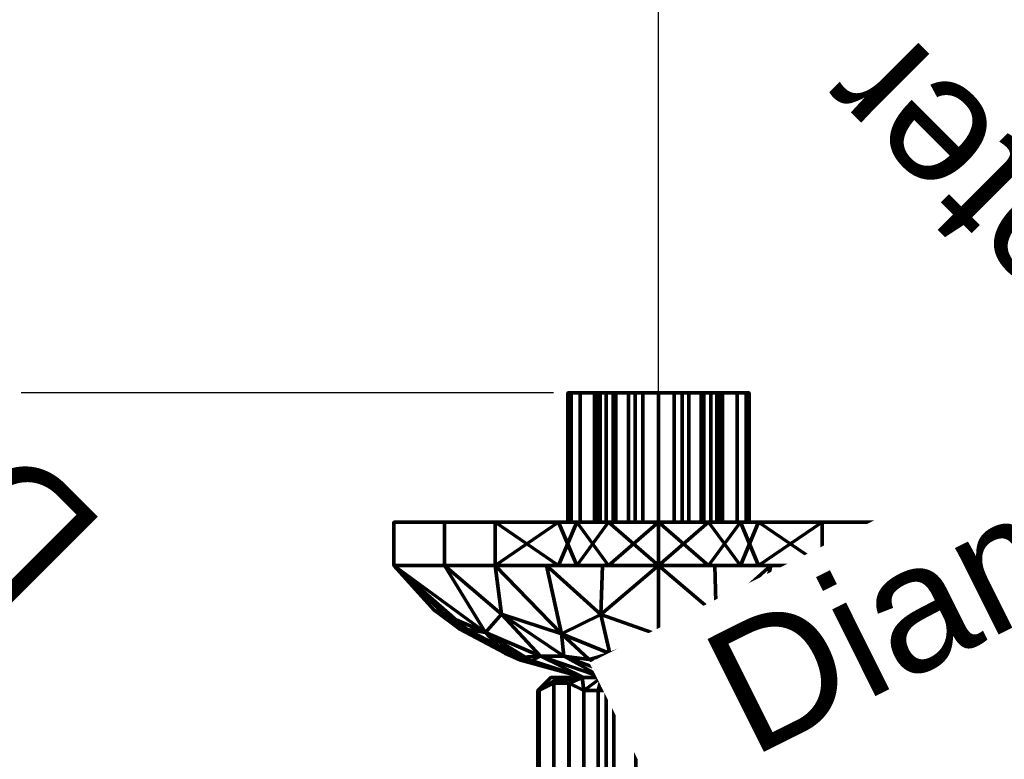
# Model space of a CAD drawing. Header units: millimetres. Extents: x -206 to 136, y -119 to 137.
# Tile 4 of 9: x -149 to -35, y -27 to 58. Entities that reach past the tile are written whole.
import ezdxf

# ---------------------------------------------------------------- set-up
doc = ezdxf.new("R2010")
doc.units = ezdxf.units.MM
doc.styles.add('Arial', font='arial.ttf', dxfattribs={"height": 14.6304})

# ---------------------------------------------------------------- blocks, each defined once
blk = doc.blocks.new('FamilyGeomCombination_68455-View 1')
at = {"color": 10, "lineweight": 70}
mesh = blk.add_polyface(dxfattribs=at)
corners = [(-75, -18, 12.5), (-83.84, -18, 8.84), (-87.5, -18), (-83.84, -18, -8.84), (-75, -18, -12.5), (-75, -18.5, -13), (-77.64, -18.76, -13), (-80.2, -19.5, -13), (-82, -19.5, -12.12), (-83.66, -19.5, -11), (-85.39, -18.62, -8), (-87.14, -18.62, -4.98), (-88.86, -19.5, -2), (-89, -19.5), (-88.86, -19.5, 2), (-87.13, -18.62, 5), (-85.38, -18.62, 8.02), (-83.66, -19.5, 11), (-82, -19.5, 12.12), (-80.2, -19.5, 13), (-77.64, -18.76, 13), (-75, -18.5, 13), (-79.42, -18, 10.67), (-85.67, -18, 4.42), (-85.67, -18, -4.42), (-79.42, -18, -10.67), (-77.21, -18, 11.58), (-84.75, -18, 6.63), (-84.75, -18, -6.63), (-77.21, -18, -11.58), (-86.58, -18, 2.21), (-86.58, -18, -2.21), (-81.63, -18, -9.75), (-81.63, -18, 9.75)]
mesh.append_faces([[corners[k] for k in face] for face in [(9, 32, 8), (10, 3, 9), (21, 26, 20), (6, 29, 5), (11, 28, 10), (13, 2, 12), (28, 11, 24), (32, 9, 3), (15, 30, 14), (18, 33, 17), (2, 14, 30), (12, 31, 11), (31, 12, 2)]], dxfattribs={"vtx0": -1, "vtx1": -1, "color": 10})
mesh.append_faces([[corners[k] for k in face] for face in [(16, 1, 27), (27, 15, 16), (18, 22, 33), (6, 25, 29), (1, 16, 17), (25, 6, 7), (20, 26, 22), (17, 33, 1), (2, 13, 14), (15, 23, 30)]], dxfattribs={"vtx0": -1, "vtx2": -1, "color": 10})
mesh.append_faces([[corners[k] for k in face] for face in [(7, 8, 25), (28, 3, 10), (19, 20, 22), (27, 23, 15), (31, 24, 11), (18, 19, 22), (32, 25, 8)]], dxfattribs={"vtx1": -1, "vtx2": -1, "color": 10})
mesh.append_faces([[corners[k] for k in face] for face in [(29, 4, 5), (21, 0, 26)]], dxfattribs={"vtx2": -1, "color": 10})
mesh = blk.add_polyface(dxfattribs=at)
corners = [(-75, -18, 7), (-81.06, -18, 3.5), (-81.06, -18, -3.5), (-75, -18, -7), (-75, -18, -12.5), (-83.84, -18, -8.84), (-87.5, -18), (-83.84, -18, 8.84), (-75, -18, 12.5)]
mesh.append_faces([[corners[k] for k in face] for face in [(0, 7, 8)]], dxfattribs={"vtx0": -1, "color": 10})
mesh.append_faces([[corners[k] for k in face] for face in [(1, 6, 7, 0), (6, 1, 2)]], dxfattribs={"vtx0": -1, "vtx2": -1, "color": 10})
mesh.append_faces([[corners[k] for k in face] for face in [(2, 3, 5, 6)]], dxfattribs={"vtx1": -1, "vtx3": -1, "color": 10})
mesh.append_faces([[corners[k] for k in face] for face in [(3, 4, 5)]], dxfattribs={"vtx2": -1, "color": 10})
mesh = blk.add_polyface(dxfattribs=at)
corners = [(-75, -18, 7), (-75, -34.7, 7), (-81.06, -34.7, 3.5), (-81.06, -34.7, -3.5), (-75, -34.7, -7), (-75, -18, -7), (-81.06, -18, -3.5), (-81.06, -18, 3.5)]
mesh.append_faces([[corners[k] for k in face] for face in [(1, 2, 7, 0)]], dxfattribs={"vtx1": -1, "color": 10})
mesh.append_faces([[corners[k] for k in face] for face in [(2, 3, 6, 7)]], dxfattribs={"vtx1": -1, "vtx3": -1, "color": 10})
mesh.append_faces([[corners[k] for k in face] for face in [(3, 4, 5, 6)]], dxfattribs={"vtx3": -1, "color": 10})
mesh = blk.add_polyface(dxfattribs=at)
corners = [(-75, -34.7, -7), (-68.94, -34.7, -3.5), (-68.94, -34.7, 3.5), (-75, -34.7, 7), (-75, -18, 7), (-68.94, -18, 3.5), (-68.94, -18, -3.5), (-75, -18, -7)]
mesh.append_faces([[corners[k] for k in face] for face in [(0, 1, 6, 7)]], dxfattribs={"vtx1": -1, "color": 10})
mesh.append_faces([[corners[k] for k in face] for face in [(1, 2, 5, 6)]], dxfattribs={"vtx1": -1, "vtx3": -1, "color": 10})
mesh.append_faces([[corners[k] for k in face] for face in [(2, 3, 4, 5)]], dxfattribs={"vtx3": -1, "color": 10})
mesh = blk.add_polyface(dxfattribs=at)
corners = [(-75, -18, -7), (-68.94, -18, -3.5), (-68.94, -18, 3.5), (-75, -18, 7), (-75, -18, 12.5), (-66.16, -18, 8.84), (-62.5, -18), (-66.16, -18, -8.84), (-75, -18, -12.5)]
mesh.append_faces([[corners[k] for k in face] for face in [(1, 6, 7, 0), (2, 5, 6, 1)]], dxfattribs={"vtx0": -1, "vtx2": -1, "color": 10})
mesh.append_faces([[corners[k] for k in face] for face in [(8, 0, 7)]], dxfattribs={"vtx1": -1, "color": 10})
mesh.append_faces([[corners[k] for k in face] for face in [(3, 4, 5, 2)]], dxfattribs={"vtx2": -1, "color": 10})
mesh = blk.add_polyface(dxfattribs=at)
corners = [(-75, -18, -12.5), (-66.16, -18, -8.84), (-62.5, -18), (-66.16, -18, 8.84), (-75, -18, 12.5), (-75, -18.5, 13), (-72.36, -18.76, 13), (-69.8, -19.5, 13), (-68, -19.5, 12.12), (-66.34, -19.5, 11), (-64.61, -18.62, 8), (-62.86, -18.62, 4.98), (-61.14, -19.5, 2), (-61, -19.5), (-61.14, -19.5, -2), (-62.87, -18.62, -5), (-64.62, -18.62, -8.02), (-66.34, -19.5, -11), (-68, -19.5, -12.12), (-69.8, -19.5, -13), (-72.36, -18.77, -13), (-75, -18.5, -13), (-70.58, -18, -10.67), (-64.33, -18, -4.42), (-64.33, -18, 4.42), (-70.58, -18, 10.67), (-72.79, -18, -11.58), (-65.25, -18, -6.63), (-65.25, -18, 6.63), (-72.79, -18, 11.58), (-63.42, -18, -2.21), (-63.42, -18, 2.21), (-68.37, -18, 9.75), (-68.37, -18, -9.75)]
mesh.append_faces([[corners[k] for k in face] for face in [(9, 32, 8), (10, 3, 9), (21, 26, 20), (6, 29, 5), (11, 28, 10), (13, 2, 12), (28, 11, 24), (32, 9, 3), (15, 30, 14), (18, 33, 17), (2, 14, 30), (12, 31, 11), (31, 12, 2)]], dxfattribs={"vtx0": -1, "vtx1": -1, "color": 10})
mesh.append_faces([[corners[k] for k in face] for face in [(16, 1, 27), (27, 15, 16), (18, 22, 33), (6, 25, 29), (1, 16, 17), (25, 6, 7), (20, 26, 22), (17, 33, 1), (2, 13, 14), (15, 23, 30)]], dxfattribs={"vtx0": -1, "vtx2": -1, "color": 10})
mesh.append_faces([[corners[k] for k in face] for face in [(7, 8, 25), (28, 3, 10), (19, 20, 22), (27, 23, 15), (31, 24, 11), (18, 19, 22), (32, 25, 8)]], dxfattribs={"vtx1": -1, "vtx2": -1, "color": 10})
mesh.append_faces([[corners[k] for k in face] for face in [(29, 4, 5), (21, 0, 26)]], dxfattribs={"vtx2": -1, "color": 10})
mesh = blk.add_polyface(dxfattribs=at)
corners = [(-83.66, -19.5, 11), (-85.38, -18.62, 8.02), (-87.13, -18.62, 5), (-88.86, -19.5, 2), (-88.86, -33.2, 2), (-87.13, -34.08, 5), (-85.38, -34.08, 8.02), (-83.66, -33.2, 11)]
mesh.append_faces([[corners[k] for k in face] for face in [(2, 5, 6, 1)]], dxfattribs={"vtx0": -1, "vtx2": -1, "color": 10})
mesh.append_faces([[corners[k] for k in face] for face in [(4, 5, 2, 3)]], dxfattribs={"vtx1": -1, "color": 10})
mesh.append_faces([[corners[k] for k in face] for face in [(6, 7, 0, 1)]], dxfattribs={"vtx3": -1, "color": 10})
mesh = blk.add_polyface(dxfattribs=at)
corners = [(-88.86, -19.5, -2), (-87.14, -18.62, -4.98), (-85.39, -18.62, -8), (-83.66, -19.5, -11), (-83.66, -33.2, -11), (-85.39, -34.08, -8), (-87.14, -34.08, -4.98), (-88.86, -33.2, -2)]
mesh.append_faces([[corners[k] for k in face] for face in [(5, 6, 1, 2)]], dxfattribs={"vtx1": -1, "vtx3": -1, "color": 10})
mesh.append_faces([[corners[k] for k in face] for face in [(3, 4, 5, 2)]], dxfattribs={"vtx2": -1, "color": 10})
mesh.append_faces([[corners[k] for k in face] for face in [(6, 7, 0, 1)]], dxfattribs={"vtx3": -1, "color": 10})
mesh = blk.add_polyface(dxfattribs=at)
corners = [(-69.8, -19.5, 13), (-72.36, -18.76, 13), (-75, -18.5, 13), (-77.64, -18.76, 13), (-80.2, -19.5, 13), (-80.2, -33.2, 13), (-77.64, -33.93, 13), (-75, -34.2, 13), (-72.36, -33.93, 13), (-69.8, -33.2, 13)]
mesh.append_faces([[corners[k] for k in face] for face in [(3, 6, 7, 2)]], dxfattribs={"vtx0": -1, "vtx2": -1, "color": 10})
mesh.append_faces([[corners[k] for k in face] for face in [(7, 8, 1, 2)]], dxfattribs={"vtx1": -1, "vtx3": -1, "color": 10})
mesh.append_faces([[corners[k] for k in face] for face in [(4, 5, 6, 3)]], dxfattribs={"vtx2": -1, "color": 10})
mesh.append_faces([[corners[k] for k in face] for face in [(8, 9, 0, 1)]], dxfattribs={"vtx3": -1, "color": 10})
mesh = blk.add_polyface(dxfattribs=at)
corners = [(-75, -18.5, -13), (-72.36, -18.77, -13), (-69.8, -19.5, -13), (-69.8, -33.2, -13), (-72.36, -33.93, -13), (-75, -34.2, -13), (-77.64, -33.93, -13), (-80.2, -33.2, -13), (-80.2, -19.5, -13), (-77.64, -18.76, -13)]
mesh.append_faces([[corners[k] for k in face] for face in [(2, 3, 1)]], dxfattribs={"vtx1": -1, "color": 10})
mesh.append_faces([[corners[k] for k in face] for face in [(4, 5, 1, 3), (0, 1, 5)]], dxfattribs={"vtx1": -1, "vtx2": -1, "color": 10})
mesh.append_faces([[corners[k] for k in face] for face in [(5, 6, 9, 0)]], dxfattribs={"vtx1": -1, "vtx3": -1, "color": 10})
mesh.append_faces([[corners[k] for k in face] for face in [(6, 7, 8, 9)]], dxfattribs={"vtx3": -1, "color": 10})
mesh = blk.add_polyface(dxfattribs=at)
corners = [(-61.14, -19.5, 2), (-62.86, -18.62, 4.98), (-64.61, -18.62, 8), (-66.34, -19.5, 11), (-66.34, -33.2, 11), (-64.61, -34.08, 8), (-62.86, -34.08, 4.98), (-61.14, -33.2, 2)]
mesh.append_faces([[corners[k] for k in face] for face in [(2, 5, 6, 1)]], dxfattribs={"vtx0": -1, "vtx2": -1, "color": 10})
mesh.append_faces([[corners[k] for k in face] for face in [(4, 5, 2, 3)]], dxfattribs={"vtx1": -1, "color": 10})
mesh.append_faces([[corners[k] for k in face] for face in [(6, 7, 0, 1)]], dxfattribs={"vtx3": -1, "color": 10})
mesh = blk.add_polyface(dxfattribs=at)
corners = [(-66.34, -19.5, -11), (-64.62, -18.62, -8.02), (-62.87, -18.62, -5), (-61.14, -19.5, -2), (-61.14, -33.2, -2), (-62.87, -34.08, -5), (-64.62, -34.08, -8.02), (-66.34, -33.2, -11)]
mesh.append_faces([[corners[k] for k in face] for face in [(4, 5, 2, 3)]], dxfattribs={"vtx1": -1, "color": 10})
mesh.append_faces([[corners[k] for k in face] for face in [(5, 6, 1, 2)]], dxfattribs={"vtx1": -1, "vtx3": -1, "color": 10})
mesh.append_faces([[corners[k] for k in face] for face in [(6, 7, 0, 1)]], dxfattribs={"vtx3": -1, "color": 10})
mesh = blk.add_polyface(dxfattribs=at)
corners = [(-80.2, -19.5, 13), (-82, -19.5, 12.12), (-83.66, -19.5, 11), (-83.66, -33.2, 11), (-82, -33.2, 12.12), (-80.2, -33.2, 13), (-88.86, -19.5, 2), (-89, -19.5), (-88.86, -19.5, -2), (-88.86, -33.2, -2), (-89, -33.2), (-88.86, -33.2, 2), (-83.66, -19.5, -11), (-82, -19.5, -12.12), (-80.2, -19.5, -13), (-80.2, -33.2, -13), (-82, -33.2, -12.12), (-83.66, -33.2, -11)]
mesh.append_faces([[corners[k] for k in face] for face in [(2, 3, 4, 1), (5, 0, 1, 4), (8, 9, 10, 7), (11, 6, 7, 10), (14, 15, 16, 13), (17, 12, 13, 16)]], dxfattribs={"vtx2": -1, "color": 10})
mesh = blk.add_polyface(dxfattribs=at)
corners = [(-66.34, -19.5, 11), (-68, -19.5, 12.12), (-69.8, -19.5, 13), (-69.8, -33.2, 13), (-68, -33.2, 12.12), (-66.34, -33.2, 11), (-61.14, -19.5, -2), (-61, -19.5), (-61.14, -19.5, 2), (-61.14, -33.2, 2), (-61, -33.2), (-61.14, -33.2, -2), (-69.8, -19.5, -13), (-68, -19.5, -12.12), (-66.34, -19.5, -11), (-66.34, -33.2, -11), (-68, -33.2, -12.12), (-69.8, -33.2, -13)]
mesh.append_faces([[corners[k] for k in face] for face in [(2, 3, 4, 1), (5, 0, 1, 4), (8, 9, 10, 7), (11, 6, 7, 10)]], dxfattribs={"vtx2": -1, "color": 10})
mesh.append_faces([[corners[k] for k in face] for face in [(13, 14, 15, 16), (16, 17, 12, 13)]], dxfattribs={"vtx3": -1, "color": 10})
mesh = blk.add_polyface(dxfattribs=at)
corners = [(-75, -34.7, -12.5), (-83.84, -34.7, -8.84), (-87.5, -34.7), (-83.84, -34.7, 8.84), (-75, -34.7, 12.5), (-75, -34.2, 13), (-77.64, -33.93, 13), (-80.2, -33.2, 13), (-82, -33.2, 12.12), (-83.66, -33.2, 11), (-85.38, -34.08, 8.02), (-87.13, -34.08, 5), (-88.86, -33.2, 2), (-89, -33.2), (-88.86, -33.2, -2), (-87.14, -34.08, -4.98), (-85.39, -34.08, -8), (-83.66, -33.2, -11), (-82, -33.2, -12.12), (-80.2, -33.2, -13), (-77.64, -33.93, -13), (-75, -34.2, -13), (-79.42, -34.7, -10.67), (-85.67, -34.7, -4.42), (-85.67, -34.7, 4.42), (-79.42, -34.7, 10.67), (-77.21, -34.7, -11.58), (-84.75, -34.7, -6.63), (-84.75, -34.7, 6.63), (-77.21, -34.7, 11.58), (-86.58, -34.7, 2.21), (-86.58, -34.7, -2.21), (-81.63, -34.7, -9.75), (-81.63, -34.7, 9.75)]
mesh.append_faces([[corners[k] for k in face] for face in [(11, 28, 10), (23, 15, 27), (2, 14, 31), (33, 9, 3), (30, 12, 2), (12, 30, 11), (6, 29, 5), (21, 26, 20), (9, 33, 8)]], dxfattribs={"vtx0": -1, "vtx1": -1, "color": 10})
mesh.append_faces([[corners[k] for k in face] for face in [(22, 19, 20), (17, 32, 1), (25, 6, 7), (31, 14, 15), (2, 13, 14), (20, 26, 22), (18, 22, 32), (6, 25, 29), (27, 15, 16), (15, 23, 31), (3, 9, 10), (16, 1, 27), (1, 16, 17)]], dxfattribs={"vtx0": -1, "vtx2": -1, "color": 10})
mesh.append_faces([[corners[k] for k in face] for face in [(18, 19, 22), (17, 18, 32), (30, 24, 11), (24, 28, 11), (28, 3, 10), (33, 25, 8), (7, 8, 25), (12, 13, 2)]], dxfattribs={"vtx1": -1, "vtx2": -1, "color": 10})
mesh.append_faces([[corners[k] for k in face] for face in [(21, 0, 26), (29, 4, 5)]], dxfattribs={"vtx2": -1, "color": 10})
mesh = blk.add_polyface(dxfattribs=at)
corners = [(-75, -34.7, 12.5), (-66.16, -34.7, 8.84), (-62.5, -34.7), (-66.16, -34.7, -8.84), (-75, -34.7, -12.5), (-75, -34.2, -13), (-72.36, -33.93, -13), (-69.8, -33.2, -13), (-68, -33.2, -12.12), (-66.34, -33.2, -11), (-64.62, -34.08, -8.02), (-62.87, -34.08, -5), (-61.14, -33.2, -2), (-61, -33.2), (-61.14, -33.2, 2), (-62.86, -34.08, 4.98), (-64.61, -34.08, 8), (-66.34, -33.2, 11), (-68, -33.2, 12.12), (-69.8, -33.2, 13), (-72.36, -33.93, 13), (-75, -34.2, 13), (-70.58, -34.7, 10.67), (-64.33, -34.7, 4.42), (-64.33, -34.7, -4.42), (-70.58, -34.7, -10.67), (-72.79, -34.7, 11.58), (-65.25, -34.7, 6.63), (-65.25, -34.7, -6.63), (-72.79, -34.7, -11.58), (-63.42, -34.7, -2.21), (-63.42, -34.7, 2.21), (-68.37, -34.7, 9.75), (-68.37, -34.7, -9.75)]
mesh.append_faces([[corners[k] for k in face] for face in [(11, 28, 10), (23, 15, 27), (2, 14, 31), (33, 9, 3), (30, 12, 2), (12, 30, 11), (6, 29, 5), (21, 26, 20), (9, 33, 8)]], dxfattribs={"vtx0": -1, "vtx1": -1, "color": 10})
mesh.append_faces([[corners[k] for k in face] for face in [(22, 19, 20), (17, 32, 1), (25, 6, 7), (31, 14, 15), (2, 13, 14), (20, 26, 22), (18, 22, 32), (6, 25, 29), (27, 15, 16), (15, 23, 31), (3, 9, 10), (16, 1, 27), (1, 16, 17)]], dxfattribs={"vtx0": -1, "vtx2": -1, "color": 10})
mesh.append_faces([[corners[k] for k in face] for face in [(18, 19, 22), (17, 18, 32), (30, 24, 11), (24, 28, 11), (28, 3, 10), (33, 25, 8), (7, 8, 25), (12, 13, 2)]], dxfattribs={"vtx1": -1, "vtx2": -1, "color": 10})
mesh.append_faces([[corners[k] for k in face] for face in [(21, 0, 26), (29, 4, 5)]], dxfattribs={"vtx2": -1, "color": 10})
mesh = blk.add_polyface(dxfattribs=at)
corners = [(-75, -34.7, -7), (-81.06, -34.7, -3.5), (-81.06, -34.7, 3.5), (-75, -34.7, 7), (-75, -34.7, 12.5), (-83.84, -34.7, 8.84), (-87.5, -34.7), (-83.84, -34.7, -8.84), (-75, -34.7, -12.5)]
mesh.append_faces([[corners[k] for k in face] for face in [(7, 0, 1, 6)]], dxfattribs={"vtx0": -1, "vtx2": -1, "color": 10})
mesh.append_faces([[corners[k] for k in face] for face in [(4, 5, 3)]], dxfattribs={"vtx1": -1, "color": 10})
mesh.append_faces([[corners[k] for k in face] for face in [(1, 2, 6)]], dxfattribs={"vtx1": -1, "vtx2": -1, "color": 10})
mesh.append_faces([[corners[k] for k in face] for face in [(5, 6, 2, 3)]], dxfattribs={"vtx1": -1, "vtx3": -1, "color": 10})
mesh.append_faces([[corners[k] for k in face] for face in [(7, 8, 0)]], dxfattribs={"vtx2": -1, "color": 10})
mesh = blk.add_polyface(dxfattribs=at)
corners = [(-75, -34.7, 7), (-68.94, -34.7, 3.5), (-68.94, -34.7, -3.5), (-75, -34.7, -7), (-75, -34.7, -12.5), (-66.16, -34.7, -8.84), (-62.5, -34.7), (-66.16, -34.7, 8.84), (-75, -34.7, 12.5)]
mesh.append_faces([[corners[k] for k in face] for face in [(7, 1, 6)]], dxfattribs={"vtx0": -1, "vtx1": -1, "color": 10})
mesh.append_faces([[corners[k] for k in face] for face in [(2, 5, 6, 1)]], dxfattribs={"vtx0": -1, "vtx2": -1, "color": 10})
mesh.append_faces([[corners[k] for k in face] for face in [(3, 4, 5, 2)]], dxfattribs={"vtx2": -1, "color": 10})
mesh.append_faces([[corners[k] for k in face] for face in [(7, 8, 0, 1)]], dxfattribs={"vtx3": -1, "color": 10})

msp = doc.modelspace()

# ---------------------------------------------------------------- linework, layer by layer
at = {"color": 5, "lineweight": 30}
msp.add_line((-75, 15, -10.5), (-75, 118.63, -10.5), dxfattribs=at)
at = {"color": 1, "lineweight": 30}
for p, q in [((-123.02, 15, 12.94), (-148.9, 15, -12.94)), ((-123.02, 15, -8.06), (-148.9, 15, -33.94)), ((-87.19, 15), (-148.15, 15)), ((-87.19, 15, -21), (-148.15, 15, -21)), ((-135.96, 15, -21), (-135.96, 15))]:
    msp.add_line(p, q, dxfattribs=at)
at = {"color": 94, "lineweight": 30}
for p, q in [((-85.5, 15, -10.5), (-64.5, 15, -10.5)), ((-75, 15, -21), (-75, 15))]:
    msp.add_line(p, q, dxfattribs=at)
at = {"color": 94, "lineweight": 30, "extrusion": (0, 1, 0)}
msp.add_circle((75, -10.5, 15), 10.5, dxfattribs=at)

# ---------------------------------------------------------------- block references
at = {"color": 10, "lineweight": 70}
msp.add_blockref('FamilyGeomCombination_68455-View 1', (0, 0), dxfattribs=at)

# ---------------------------------------------------------------- meshes
mesh = msp.add_polyface(dxfattribs=at)
corners = [(-64.5, 15, -10.5), (-64.86, 15, -13.22), (-65.91, 15, -15.75), (-67.58, 15, -17.92), (-69.75, 15, -19.59), (-72.28, 15, -20.64), (-75, 15, -21), (-77.72, 15, -20.64), (-80.25, 15, -19.59), (-82.42, 15, -17.92), (-84.09, 15, -15.75), (-85.14, 15, -13.22), (-85.5, 15, -10.5), (-85.14, 15, -7.78), (-84.09, 15, -5.25), (-82.42, 15, -3.08), (-80.25, 15, -1.41), (-77.72, 15, -0.36), (-75, 15), (-72.28, 15, -0.36), (-69.75, 15, -1.41), (-67.58, 15, -3.08), (-65.91, 15, -5.25), (-64.86, 15, -7.78), (-68, 15, -10.5), (-68.24, 15, -8.69), (-68.94, 15, -7), (-70.05, 15, -5.55), (-71.5, 15, -4.44), (-73.19, 15, -3.74), (-75, 15, -3.5), (-76.81, 15, -3.74), (-78.5, 15, -4.44), (-79.95, 15, -5.55), (-81.06, 15, -7), (-81.76, 15, -8.69), (-82, 15, -10.5), (-81.76, 15, -12.31), (-81.06, 15, -14), (-79.95, 15, -15.45), (-78.5, 15, -16.56), (-76.81, 15, -17.26), (-75, 15, -17.5), (-73.19, 15, -17.26), (-71.5, 15, -16.56), (-70.05, 15, -15.45), (-68.94, 15, -14), (-68.24, 15, -12.31)]
mesh.append_faces([[corners[k] for k in face] for face in [(7, 42, 6), (46, 3, 45), (32, 16, 31)]], dxfattribs={"vtx0": -1, "vtx1": -1, "color": 10})
mesh.append_faces([[corners[k] for k in face] for face in [(40, 8, 9, 39), (8, 40, 41), (37, 10, 11, 36), (36, 11, 12), (10, 38, 39, 9), (43, 5, 6, 42), (5, 43, 44, 4), (45, 3, 4, 44), (17, 30, 31, 16), (30, 17, 18), (21, 26, 27, 20), (20, 27, 28)]], dxfattribs={"vtx0": -1, "vtx2": -1, "color": 10})
mesh.append_faces([[corners[k] for k in face] for face in [(26, 21, 22, 23)]], dxfattribs={"vtx0": -1, "vtx3": -1, "color": 10})
mesh.append_faces([[corners[k] for k in face] for face in [(37, 38, 10)]], dxfattribs={"vtx1": -1, "vtx2": -1, "color": 10})
mesh.append_faces([[corners[k] for k in face] for face in [(41, 42, 7, 8), (46, 47, 2, 3), (1, 2, 47, 24), (0, 1, 24, 25), (12, 13, 35, 36), (13, 14, 34, 35), (33, 34, 14, 15), (15, 16, 32, 33), (25, 26, 23, 0), (18, 19, 29, 30), (28, 29, 19, 20)]], dxfattribs={"vtx1": -1, "vtx3": -1, "color": 10})
mesh = msp.add_polyface(dxfattribs=at)
corners = [(-64.5, 0, -10.5), (-64.86, 0, -13.22), (-65.91, 0, -15.75), (-67.58, 0, -17.92), (-69.75, 0, -19.59), (-72.28, 0, -20.64), (-75, 0, -21), (-77.72, 0, -20.64), (-80.25, 0, -19.59), (-82.42, 0, -17.92), (-84.09, 0, -15.75), (-85.14, 0, -13.22), (-85.5, 0, -10.5), (-85.5, 15, -10.5), (-85.14, 15, -13.22), (-84.09, 15, -15.75), (-82.42, 15, -17.92), (-80.25, 15, -19.59), (-77.72, 15, -20.64), (-75, 15, -21), (-72.28, 15, -20.64), (-69.75, 15, -19.59), (-67.58, 15, -17.92), (-65.91, 15, -15.75), (-64.86, 15, -13.22), (-64.5, 15, -10.5)]
mesh.append_faces([[corners[k] for k in face] for face in [(13, 14, 11, 12), (0, 1, 24, 25)]], dxfattribs={"vtx1": -1, "color": 10})
mesh.append_faces([[corners[k] for k in face] for face in [(14, 15, 10, 11), (16, 17, 8, 9), (15, 16, 9, 10), (17, 18, 7, 8), (6, 7, 18, 19), (19, 20, 5, 6), (20, 21, 4, 5), (22, 23, 2, 3), (21, 22, 3, 4), (23, 24, 1, 2)]], dxfattribs={"vtx1": -1, "vtx3": -1, "color": 10})
mesh = msp.add_polyface(dxfattribs=at)
corners = [(-85.5, 0, -10.5), (-85.14, 0, -7.78), (-84.09, 0, -5.25), (-82.42, 0, -3.08), (-80.25, 0, -1.41), (-77.72, 0, -0.36), (-75, 0), (-72.28, 0, -0.36), (-69.75, 0, -1.41), (-67.58, 0, -3.08), (-65.91, 0, -5.25), (-64.86, 0, -7.78), (-64.5, 0, -10.5), (-64.5, 15, -10.5), (-64.86, 15, -7.78), (-65.91, 15, -5.25), (-67.58, 15, -3.08), (-69.75, 15, -1.41), (-72.28, 15, -0.36), (-75, 15), (-77.72, 15, -0.36), (-80.25, 15, -1.41), (-82.42, 15, -3.08), (-84.09, 15, -5.25), (-85.14, 15, -7.78), (-85.5, 15, -10.5)]
mesh.append_faces([[corners[k] for k in face] for face in [(13, 14, 11, 12), (0, 1, 24, 25)]], dxfattribs={"vtx1": -1, "color": 10})
mesh.append_faces([[corners[k] for k in face] for face in [(14, 15, 10, 11), (16, 17, 8, 9), (15, 16, 9, 10), (17, 18, 7, 8), (6, 7, 18, 19), (19, 20, 5, 6), (20, 21, 4, 5), (22, 23, 2, 3), (21, 22, 3, 4), (23, 24, 1, 2)]], dxfattribs={"vtx1": -1, "vtx3": -1, "color": 10})
mesh = msp.add_polyface(dxfattribs=at)
corners = [(-68, 0, -10.5), (-68.24, 0, -8.69), (-68.94, 0, -7), (-70.05, 0, -5.55), (-71.5, 0, -4.44), (-73.19, 0, -3.74), (-75, 0, -3.5), (-76.81, 0, -3.74), (-78.5, 0, -4.44), (-79.95, 0, -5.55), (-81.06, 0, -7), (-81.76, 0, -8.69), (-82, 0, -10.5), (-82, 15, -10.5), (-81.76, 15, -8.69), (-81.06, 15, -7), (-79.95, 15, -5.55), (-78.5, 15, -4.44), (-76.81, 15, -3.74), (-75, 15, -3.5), (-73.19, 15, -3.74), (-71.5, 15, -4.44), (-70.05, 15, -5.55), (-68.94, 15, -7), (-68.24, 15, -8.69), (-68, 15, -10.5)]
mesh.append_faces([[corners[k] for k in face] for face in [(14, 11, 12, 13), (1, 24, 25, 0)]], dxfattribs={"vtx0": -1, "color": 10})
mesh.append_faces([[corners[k] for k in face] for face in [(15, 10, 11, 14), (17, 8, 9, 16), (16, 9, 10, 15), (18, 7, 8, 17), (7, 18, 19, 6), (20, 5, 6, 19), (21, 4, 5, 20), (23, 2, 3, 22), (22, 3, 4, 21), (24, 1, 2, 23)]], dxfattribs={"vtx0": -1, "vtx2": -1, "color": 10})
mesh = msp.add_polyface(dxfattribs=at)
corners = [(-82, 0, -10.5), (-81.76, 0, -12.31), (-81.06, 0, -14), (-79.95, 0, -15.45), (-78.5, 0, -16.56), (-76.81, 0, -17.26), (-75, 0, -17.5), (-73.19, 0, -17.26), (-71.5, 0, -16.56), (-70.05, 0, -15.45), (-68.94, 0, -14), (-68.24, 0, -12.31), (-68, 0, -10.5), (-68, 15, -10.5), (-68.24, 15, -12.31), (-68.94, 15, -14), (-70.05, 15, -15.45), (-71.5, 15, -16.56), (-73.19, 15, -17.26), (-75, 15, -17.5), (-76.81, 15, -17.26), (-78.5, 15, -16.56), (-79.95, 15, -15.45), (-81.06, 15, -14), (-81.76, 15, -12.31), (-82, 15, -10.5)]
mesh.append_faces([[corners[k] for k in face] for face in [(14, 11, 12, 13), (1, 24, 25, 0)]], dxfattribs={"vtx0": -1, "color": 10})
mesh.append_faces([[corners[k] for k in face] for face in [(15, 10, 11, 14), (17, 8, 9, 16), (16, 9, 10, 15), (18, 7, 8, 17), (7, 18, 19, 6), (20, 5, 6, 19), (21, 4, 5, 20), (23, 2, 3, 22), (22, 3, 4, 21), (24, 1, 2, 23)]], dxfattribs={"vtx0": -1, "vtx2": -1, "color": 10})
mesh = msp.add_polyface(dxfattribs=at)
corners = [(-64.5, 0, -10.5), (-64.86, 0, -7.78), (-65.91, 0, -5.25), (-67.58, 0, -3.08), (-69.75, 0, -1.41), (-72.28, 0, -0.36), (-75, 0), (-77.72, 0, -0.36), (-80.25, 0, -1.41), (-82.42, 0, -3.08), (-84.09, 0, -5.25), (-85.14, 0, -7.78), (-85.5, 0, -10.5), (-85.14, 0, -13.22), (-84.09, 0, -15.75), (-82.42, 0, -17.92), (-80.25, 0, -19.59), (-77.72, 0, -20.64), (-75, 0, -21), (-72.28, 0, -20.64), (-69.75, 0, -19.59), (-67.58, 0, -17.92), (-65.91, 0, -15.75), (-64.86, 0, -13.22), (-68, 0, -10.5), (-68.24, 0, -12.31), (-68.94, 0, -14), (-70.05, 0, -15.45), (-71.5, 0, -16.56), (-73.19, 0, -17.26), (-75, 0, -17.5), (-76.81, 0, -17.26), (-78.5, 0, -16.56), (-79.95, 0, -15.45), (-81.06, 0, -14), (-81.76, 0, -12.31), (-82, 0, -10.5), (-81.76, 0, -8.69), (-81.06, 0, -7), (-79.95, 0, -5.55), (-78.5, 0, -4.44), (-76.81, 0, -3.74), (-75, 0, -3.5), (-73.19, 0, -3.74), (-71.5, 0, -4.44), (-70.05, 0, -5.55), (-68.94, 0, -7), (-68.24, 0, -8.69)]
mesh.append_faces([[corners[k] for k in face] for face in [(7, 42, 6), (46, 3, 45), (32, 16, 31)]], dxfattribs={"vtx0": -1, "vtx1": -1, "color": 10})
mesh.append_faces([[corners[k] for k in face] for face in [(40, 8, 9, 39), (8, 40, 41), (37, 10, 11, 36), (36, 11, 12), (10, 38, 39, 9), (43, 5, 6, 42), (5, 43, 44, 4), (45, 3, 4, 44), (17, 30, 31, 16), (30, 17, 18), (21, 26, 27, 20), (20, 27, 28)]], dxfattribs={"vtx0": -1, "vtx2": -1, "color": 10})
mesh.append_faces([[corners[k] for k in face] for face in [(26, 21, 22, 23)]], dxfattribs={"vtx0": -1, "vtx3": -1, "color": 10})
mesh.append_faces([[corners[k] for k in face] for face in [(37, 38, 10)]], dxfattribs={"vtx1": -1, "vtx2": -1, "color": 10})
mesh.append_faces([[corners[k] for k in face] for face in [(41, 42, 7, 8), (46, 47, 2, 3), (1, 2, 47, 24), (0, 1, 24, 25), (12, 13, 35, 36), (13, 14, 34, 35), (33, 34, 14, 15), (15, 16, 32, 33), (25, 26, 23, 0), (18, 19, 29, 30), (28, 29, 19, 20)]], dxfattribs={"vtx1": -1, "vtx3": -1, "color": 10})
mesh = msp.add_polyface(dxfattribs=at)
corners = [(-75, 0, -32.25), (-93.96, 0, -26.09), (-105.67, 0, -9.97), (-105.67, 0, 9.97), (-93.96, 0, 26.09), (-75, 0, 32.25), (-75, 0)]
mesh.append_faces([[corners[k] for k in face] for face in [(3, 6, 2)]], dxfattribs={"vtx0": -1, "vtx1": -1, "color": 10})
mesh.append_faces([[corners[k] for k in face] for face in [(1, 2, 6, 0)]], dxfattribs={"vtx1": -1, "color": 10})
mesh.append_faces([[corners[k] for k in face] for face in [(4, 5, 6, 3)]], dxfattribs={"vtx2": -1, "color": 10})
mesh = msp.add_polyface(dxfattribs=at)
corners = [(-75, -5, -32.25), (-93.96, -5, -26.09), (-105.67, -5, -9.97), (-105.67, -5, 9.97), (-93.96, -5, 26.09), (-75, -5, 32.25), (-75, 0, 32.25), (-93.96, 0, 26.09), (-105.67, 0, 9.97), (-105.67, 0, -9.97), (-93.96, 0, -26.09), (-75, 0, -32.25), (-86.59, -5, 28.48), (-84.48, 0, 29.17), (-99.81, 0, 18.03), (-99.81, -5, 18.03), (-105.67, -5), (-105.67, 0), (-99.81, 0, -18.03), (-99.81, -5, -18.03), (-86.59, 0, -28.48), (-84.48, -5, -29.17), (-80.8, -5, 30.37), (-80.8, 0, -30.37)]
mesh.append_faces([[corners[k] for k in face] for face in [(7, 12, 13), (21, 23, 0), (1, 20, 21), (20, 1, 10)]], dxfattribs={"vtx0": -1, "vtx1": -1, "color": 10})
mesh.append_faces([[corners[k] for k in face] for face in [(13, 12, 22), (7, 4, 12), (21, 20, 23)]], dxfattribs={"vtx0": -1, "vtx2": -1, "color": 10})
mesh.append_faces([[corners[k] for k in face] for face in [(6, 13, 22)]], dxfattribs={"vtx1": -1, "vtx2": -1, "color": 10})
mesh.append_faces([[corners[k] for k in face] for face in [(15, 4, 7, 14), (3, 15, 14, 8), (17, 9, 2, 16), (19, 2, 9, 18), (18, 10, 1, 19), (16, 3, 8, 17)]], dxfattribs={"vtx1": -1, "vtx3": -1, "color": 10})
mesh.append_faces([[corners[k] for k in face] for face in [(22, 5, 6), (23, 11, 0)]], dxfattribs={"vtx2": -1, "color": 10})
mesh = msp.add_polyface(dxfattribs=at)
corners = [(-75, 0, 32.25), (-56.04, 0, 26.09), (-44.33, 0, 9.97), (-44.33, 0, -9.97), (-56.04, 0, -26.09), (-75, 0, -32.25), (-75, 0)]
mesh.append_faces([[corners[k] for k in face] for face in [(1, 2, 6, 0)]], dxfattribs={"vtx1": -1, "color": 10})
mesh.append_faces([[corners[k] for k in face] for face in [(2, 3, 6)]], dxfattribs={"vtx1": -1, "vtx2": -1, "color": 10})
mesh.append_faces([[corners[k] for k in face] for face in [(4, 5, 6, 3)]], dxfattribs={"vtx2": -1, "color": 10})
mesh = msp.add_polyface(dxfattribs=at)
corners = [(-75, -5, 32.25), (-56.04, -5, 26.09), (-44.33, -5, 9.97), (-44.33, -5, -9.97), (-56.04, -5, -26.09), (-75, -5, -32.25), (-75, 0, -32.25), (-56.04, 0, -26.09), (-44.33, 0, -9.97), (-44.33, 0, 9.97), (-56.04, 0, 26.09), (-75, 0, 32.25), (-63.41, -5, -28.48), (-65.52, 0, -29.17), (-50.19, 0, -18.03), (-50.19, -5, -18.03), (-44.33, -5), (-44.33, 0), (-50.19, 0, 18.03), (-50.19, -5, 18.03), (-63.41, 0, 28.48), (-65.52, -5, 29.17), (-69.2, -5, -30.37), (-69.2, 0, 30.37)]
mesh.append_faces([[corners[k] for k in face] for face in [(7, 12, 13), (21, 23, 0), (1, 20, 21), (20, 1, 10)]], dxfattribs={"vtx0": -1, "vtx1": -1, "color": 10})
mesh.append_faces([[corners[k] for k in face] for face in [(13, 12, 22), (7, 4, 12), (21, 20, 23)]], dxfattribs={"vtx0": -1, "vtx2": -1, "color": 10})
mesh.append_faces([[corners[k] for k in face] for face in [(6, 13, 22)]], dxfattribs={"vtx1": -1, "vtx2": -1, "color": 10})
mesh.append_faces([[corners[k] for k in face] for face in [(15, 4, 7, 14), (3, 15, 14, 8), (17, 9, 2, 16), (19, 2, 9, 18), (18, 10, 1, 19), (16, 3, 8, 17)]], dxfattribs={"vtx1": -1, "vtx3": -1, "color": 10})
mesh.append_faces([[corners[k] for k in face] for face in [(22, 5, 6), (23, 11, 0)]], dxfattribs={"vtx2": -1, "color": 10})
mesh = msp.add_polyface(dxfattribs=at)
corners = [(-75, -18, -10), (-83.66, -18, -5), (-83.66, -18, 5), (-75, -18, 10), (-75, -13.05, 22.03), (-75, -5, 32.25), (-93.96, -5, 26.09), (-105.67, -5, 9.97), (-105.67, -5, -9.97), (-93.96, -5, -26.09), (-75, -5, -32.25), (-75, -13.05, -22.03), (-79.33, -18, 7.5), (-79.33, -18, -7.5), (-88.01, -5, 28.02), (-86.25, -12.92, 19.2), (-99.81, -5, 18.03), (-95.08, -12.75, 10.23), (-83.66, -18), (-98.07, -12.37, 1.84), (-88.01, -5, -28.02), (-86.25, -12.92, -19.2), (-99.81, -5, -18.03), (-95.08, -12.75, -10.23), (-76.78, -18, 8.97), (-76.78, -18, -8.97), (-93.21, -10.64, 18.21), (-81.5, -18, 6.25), (-88.67, -15.5, 10.49), (-85.97, -15.52, 13.22), (-93.21, -10.64, -18.21), (-81.5, -18, -6.25), (-88.67, -15.5, -10.49), (-85.97, -15.52, -13.22), (-83.66, -18, -2.5), (-92.84, -15.15, -2.35), (-105.67, -5), (-100.99, -10.21, -4.21), (-83.66, -18, 2.5), (-91, -15.96, 2.11), (-90.96, -15.62, 5.68), (-97.19, -12.43, 6.28), (-89.72, -16.04, -6.1), (-81.68, -10.7, 24.77), (-80.64, -15.2, 16.97), (-81.68, -10.7, -24.77), (-80.64, -15.2, -16.97), (-83.05, -15.89, 14.19), (-83.05, -15.89, -14.19), (-81.51, -5, 30.14), (-81.51, -5, -30.14)]
mesh.append_faces([[corners[k] for k in face] for face in [(6, 15, 14), (18, 35, 34), (12, 29, 27), (2, 40, 38), (5, 43, 4), (13, 46, 25), (10, 45, 50)]], dxfattribs={"vtx0": -1, "vtx1": -1, "color": 10})
mesh.append_faces([[corners[k] for k in face] for face in [(41, 39, 40), (28, 17, 40), (45, 21, 20), (26, 15, 6), (37, 23, 35), (21, 45, 46), (33, 48, 13), (14, 15, 43), (4, 43, 44), (19, 39, 41), (29, 26, 28), (9, 21, 30), (35, 18, 39), (16, 17, 26), (29, 28, 27), (29, 12, 47), (26, 17, 28), (26, 29, 15), (1, 42, 32), (23, 22, 30), (31, 32, 33), (23, 30, 32), (33, 30, 21), (30, 33, 32), (33, 21, 48), (35, 19, 37), (42, 35, 23), (36, 37, 19), (23, 37, 8), (40, 39, 38), (40, 2, 28), (35, 39, 19), (40, 17, 41), (17, 7, 41), (7, 19, 41), (35, 42, 34), (32, 42, 23), (44, 43, 15), (47, 15, 29), (4, 44, 24), (46, 11, 25), (11, 46, 45), (12, 44, 47), (44, 15, 47), (21, 46, 48), (46, 13, 48)]], dxfattribs={"vtx0": -1, "vtx1": -1, "vtx2": -1, "color": 10})
mesh.append_faces([[corners[k] for k in face] for face in [(43, 5, 49), (39, 18, 38), (17, 16, 7), (19, 7, 36), (32, 31, 1), (33, 13, 31), (30, 22, 9), (44, 12, 24), (28, 2, 27), (42, 1, 34), (37, 36, 8), (45, 20, 50)]], dxfattribs={"vtx0": -1, "vtx2": -1, "color": 10})
mesh.append_faces([[corners[k] for k in face] for face in [(8, 22, 23), (6, 16, 26), (10, 11, 45), (9, 20, 21), (49, 14, 43)]], dxfattribs={"vtx1": -1, "vtx2": -1, "color": 10})
mesh.append_faces([[corners[k] for k in face] for face in [(11, 0, 25), (24, 3, 4)]], dxfattribs={"vtx2": -1, "color": 10})
mesh = msp.add_polyface(dxfattribs=at)
corners = [(-75, -18, 10), (-66.34, -18, 5), (-66.34, -18, -5), (-75, -18, -10), (-75, -13.05, -22.03), (-75, -5, -32.25), (-56.04, -5, -26.09), (-44.33, -5, -9.97), (-44.33, -5, 9.97), (-56.04, -5, 26.09), (-75, -5, 32.25), (-75, -13.05, 22.03), (-70.67, -18, -7.5), (-70.67, -18, 7.5), (-61.99, -5, -28.02), (-63.75, -12.92, -19.2), (-50.19, -5, -18.03), (-54.92, -12.75, -10.23), (-66.34, -18), (-51.93, -12.37, -1.84), (-61.99, -5, 28.02), (-63.75, -12.92, 19.2), (-50.19, -5, 18.03), (-54.92, -12.75, 10.23), (-73.22, -18, -8.97), (-73.22, -18, 8.97), (-56.79, -10.64, -18.21), (-68.5, -18, -6.25), (-61.33, -15.5, -10.49), (-64.03, -15.52, -13.22), (-56.79, -10.64, 18.21), (-68.5, -18, 6.25), (-61.33, -15.5, 10.49), (-64.03, -15.52, 13.22), (-66.34, -18, 2.5), (-57.16, -15.15, 2.35), (-44.33, -5), (-49.01, -10.21, 4.21), (-66.34, -18, -2.5), (-59, -15.96, -2.11), (-59.04, -15.62, -5.68), (-52.81, -12.43, -6.28), (-60.28, -16.04, 6.1), (-68.32, -10.7, -24.77), (-69.36, -15.2, -16.97), (-68.32, -10.7, 24.77), (-69.36, -15.2, 16.97), (-66.95, -15.89, -14.19), (-66.95, -15.89, 14.19), (-68.49, -5, -30.14), (-68.49, -5, 30.14)]
mesh.append_faces([[corners[k] for k in face] for face in [(6, 15, 14), (18, 35, 34), (12, 29, 27), (2, 40, 38), (5, 43, 4), (13, 46, 25), (10, 45, 50)]], dxfattribs={"vtx0": -1, "vtx1": -1, "color": 10})
mesh.append_faces([[corners[k] for k in face] for face in [(41, 39, 40), (28, 17, 40), (45, 21, 20), (26, 15, 6), (37, 23, 35), (21, 45, 46), (33, 48, 13), (14, 15, 43), (4, 43, 44), (19, 39, 41), (29, 26, 28), (9, 21, 30), (35, 18, 39), (16, 17, 26), (29, 28, 27), (29, 12, 47), (26, 17, 28), (26, 29, 15), (1, 42, 32), (23, 22, 30), (31, 32, 33), (23, 30, 32), (33, 30, 21), (30, 33, 32), (33, 21, 48), (35, 19, 37), (42, 35, 23), (36, 37, 19), (23, 37, 8), (40, 39, 38), (40, 2, 28), (35, 39, 19), (40, 17, 41), (17, 7, 41), (7, 19, 41), (35, 42, 34), (32, 42, 23), (44, 43, 15), (47, 15, 29), (4, 44, 24), (46, 11, 25), (11, 46, 45), (12, 44, 47), (44, 15, 47), (21, 46, 48), (46, 13, 48)]], dxfattribs={"vtx0": -1, "vtx1": -1, "vtx2": -1, "color": 10})
mesh.append_faces([[corners[k] for k in face] for face in [(43, 5, 49), (39, 18, 38), (17, 16, 7), (19, 7, 36), (32, 31, 1), (33, 13, 31), (30, 22, 9), (44, 12, 24), (28, 2, 27), (42, 1, 34), (37, 36, 8), (45, 20, 50)]], dxfattribs={"vtx0": -1, "vtx2": -1, "color": 10})
mesh.append_faces([[corners[k] for k in face] for face in [(8, 22, 23), (6, 16, 26), (10, 11, 45), (9, 20, 21), (49, 14, 43)]], dxfattribs={"vtx1": -1, "vtx2": -1, "color": 10})
mesh.append_faces([[corners[k] for k in face] for face in [(11, 0, 25), (24, 3, 4)]], dxfattribs={"vtx2": -1, "color": 10})
mesh = msp.add_polyface(dxfattribs=at)
corners = [(-75, -18), (-75, -18, 10), (-83.66, -18, 5), (-83.66, -18, -5), (-75, -18, -10)]
mesh.append_faces([[corners[k] for k in face] for face in [(1, 2, 0)]], dxfattribs={"vtx1": -1, "color": 10})
mesh.append_faces([[corners[k] for k in face] for face in [(3, 4, 0, 2)]], dxfattribs={"vtx2": -1, "color": 10})
mesh = msp.add_polyface(dxfattribs=at)
corners = [(-75, -18), (-75, -18, -10), (-66.34, -18, -5), (-66.34, -18, 5), (-75, -18, 10)]
mesh.append_faces([[corners[k] for k in face] for face in [(3, 4, 0)]], dxfattribs={"vtx2": -1, "color": 10})
mesh.append_faces([[corners[k] for k in face] for face in [(0, 1, 2, 3)]], dxfattribs={"vtx3": -1, "color": 10})

# ---------------------------------------------------------------- next in the draw order: texts
at = {"color": 5, "lineweight": 30, "char_height": 14.63, "width": 99.2058, "attachment_point": 2, "rotation": 135, "line_spacing_factor": 0.941778, "style": 'Arial', "bg_fill": 3, "box_fill_scale": 1.25, "bg_fill_color": 256, "bg_fill_true_color": 13158600, "bg_fill_transparency": 0}
for insert in [(-178.46, 18.44, 23.25), (-28.46, 18.44, 23.25)]:
    msp.add_mtext('Diameter', dxfattribs=dict(at, insert=insert))

# ---------------------------------------------------------------- next in the draw order: texts
at = {"color": 5, "lineweight": 30, "insert": (-33.75, 4.27, 46.07), "char_height": 14.63, "width": 99.2058, "attachment_point": 2, "rotation": 26.5651, "line_spacing_factor": 0.941778, "style": 'Arial', "bg_fill": 3, "box_fill_scale": 1.25, "bg_fill_color": 256, "bg_fill_true_color": 13158600, "bg_fill_transparency": 0}
msp.add_mtext('Diameter', dxfattribs=at)

doc.saveas('drawing.dxf')
